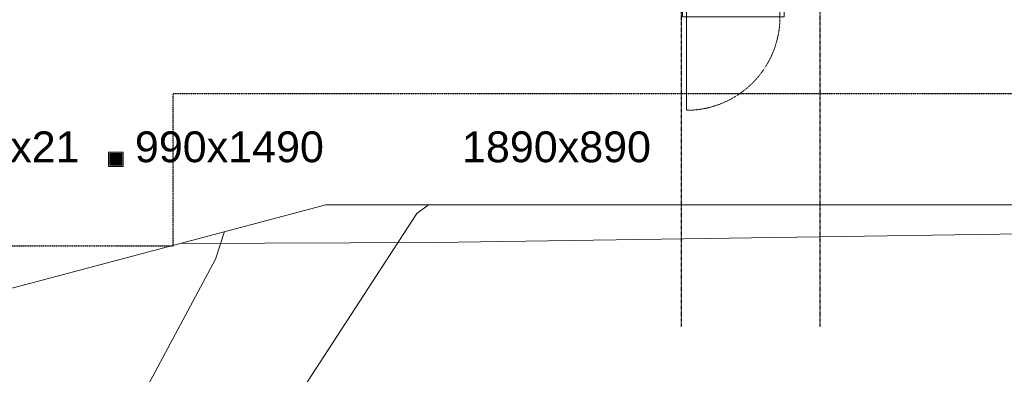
# Model space of a CAD drawing. Header units: millimetres. Extents: x -66110 to 16285, y -16697 to 38719.
# Tile 14 of 55: x -35245 to -25655, y -8533 to -5083. Entities that reach past the tile are written whole.
import ezdxf

# ---------------------------------------------------------------- set-up
doc = ezdxf.new("R2010")
doc.units = ezdxf.units.MM
for name, pattern in [('Dash 1mm', [2, 1, -1]), ('Grid Line', [5, 2, -1, 1, -1]), ('Overhead', [3.96875, 2.38125, -1.5875])]:
    doc.linetypes.add(name, pattern=pattern)
doc.layers.add('2119_70 Tennfjord barnehage SOSI UTM_lokal nullpunkt_dwg', color=7, linetype='Continuous', lineweight=9, true_color=0x767676)
doc.layers.add('K--DI---Høydekurve-KURVE', color=9, linetype='Continuous', lineweight=25, true_color=0x808080)
for name, color, linetype, lineweight in [('Doors', 7, 'Dash 1mm', 9), ('IfcAnnotation', 7, 'Continuous', 9), ('IfcDoor', 7, 'Continuous', 9), ('IfcGrid', 7, 'Continuous', 9), ('IfcSlab', 7, 'Continuous', 9), ('IfcWall', 7, 'Continuous', 9), ('K--DI---Flateavgrensning', 7, 'Continuous', 25)]:
    doc.layers.add(name, color=color, linetype=linetype, lineweight=lineweight)
doc.styles.add('Swis721 Lt BT', font='swissl.ttf', dxfattribs={"height": 300})

# ---------------------------------------------------------------- blocks, each defined once
blk = doc.blocks.new('ARK_2119_70_0_rvt-1-plan 01 ny 200')
at = {"layer": 'IfcSlab'}
for p, q in [((-37816.6, -8354), (-32263.6, -6884.5)), ((-32263.6, -6884.5), (-19427.5, -6884.5))]:
    blk.add_line(p, q, dxfattribs=at)
blk = doc.blocks.new('2119_70 Tennfjord barnehage SOSI UTM_lokal nullpunkt_dwg-1701593-plan 01 ny 200')
at = {"layer": 'K--DI---Flateavgrensning', "color": 8, "lineweight": 9, "true_color": 0x808080, "flags": 128}
blk.add_lwpolyline([(91666.7, 112054.4), (91676, 109565.6), (91811.2, 100331.4), (92042.4, 98153.5)], dxfattribs=at)
at = {"layer": 'K--DI---Høydekurve-KURVE', "lineweight": 9, "flags": 128}
blk.add_lwpolyline([(92042.4, 109634.5), (91957.5, 109749.4), (89249.5, 111510.9), (88753.8, 112237.9), (89508.4, 112784.9), (91512.5, 111710.2), (91781.6, 111620.2)], dxfattribs=at)
blk = doc.blocks.new('Dør Enkel_Glassfelt - YD 10x21 glassfelt-1572141-plan 01 ny 200')
at = {"layer": 'Doors', "color": 150, "linetype": 'Continuous', "true_color": 0x0080ff}
blk.add_line((455, 133.2), (455, 1043.3), dxfattribs=at)
at = {"layer": 'Doors', "linetype": 'Continuous'}
for p, q in [((-495, 33.3), (-495, 133.2)), ((-495, 133.2), (-455, 133.2)), ((-455, 133.2), (-455, 33.3)), ((455, 133.2), (455, 33.3)), ((455, 133.2), (495, 133.2)), ((495, 133.2), (495, 33.3)), ((-455, 33.3), (-495, 33.3)), ((495, 33.3), (455, 33.3))]:
    blk.add_line(p, q, dxfattribs=at)
at = {"layer": 'Doors'}
blk.add_arc((455, 133.2), 910, 90, 180, dxfattribs=at)
at = {"layer": 'IfcDoor'}
for p, q in [((-455, 133.2), (455, 133.2)), ((-455, 33.3), (455, 33.3))]:
    blk.add_line(p, q, dxfattribs=at)

msp = doc.modelspace()

# ---------------------------------------------------------------- hatches: boundary and pattern name
at = {"layer": 'IfcWall', "lineweight": 5, "true_color": 0xb03d21}
msp.add_hatch(color=34, dxfattribs=at).paths.add_polyline_path([(-34366.2, -6511.3), (-34366.2, -6371.3), (-34378.7, -6371.3), (-34378.7, -6511.3)])
at = {"layer": 'IfcWall', "true_color": 0xb03d21}
msp.add_hatch(color=34, dxfattribs=at).paths.add_polyline_path([(-34251.2, -6511.3), (-34238.7, -6511.3), (-34238.7, -6371.3), (-34366.2, -6371.3), (-34366.2, -6383.8), (-34251.2, -6383.8), (-34251.2, -6498.8), (-34366.2, -6498.8), (-34366.2, -6511.3)])
at = {"layer": 'IfcWall', "lineweight": 5, "true_color": 0xf0f0f0}
msp.add_hatch(color=7, dxfattribs=at).paths.add_polyline_path([(-34366.2, -6383.8), (-34366.2, -6498.8), (-34251.2, -6498.8), (-34251.2, -6383.8)])

# ---------------------------------------------------------------- linework, layer by layer
at = {"layer": 'IfcAnnotation', "linetype": 'Overhead', "lineweight": 25}
for p, q in [((-33750, -5800), (-15850, -5800)), ((-33750, -7281.7), (-33750, -5800)), ((-58150, -7281.7), (-33750, -7281.7))]:
    msp.add_line(p, q, dxfattribs=at)
at = {"layer": 'IfcGrid', "color": 9, "linetype": 'Grid Line', "lineweight": 25, "true_color": 0xc0c0c0}
for p, q in [((-28800, -6068.3), (-28800, 34991.8)), ((-27450, -6068.3), (-27450, 34991.8)), ((-28800, -8068.3), (-28800, -6068.3)), ((-27450, -8068.3), (-27450, -6068.3))]:
    msp.add_line(p, q, dxfattribs=at)
at = {"layer": 'IfcWall', "lineweight": 18}
for p, q in [((-34238.7, -6371.3), (-34378.7, -6371.3)), ((-34378.7, -6371.3), (-34378.7, -6511.3)), ((-34238.7, -6511.3), (-34238.7, -6371.3)), ((-34378.7, -6511.3), (-34238.7, -6511.3))]:
    msp.add_line(p, q, dxfattribs=at)
at = {"layer": 'IfcWall'}
for p, q in [((-34251.2, -6383.8), (-34366.2, -6383.8)), ((-34366.2, -6383.8), (-34366.2, -6498.8)), ((-34251.2, -6383.8), (-34251.2, -6498.8)), ((-34366.2, -6498.8), (-34251.2, -6498.8))]:
    msp.add_line(p, q, dxfattribs=at)

# ---------------------------------------------------------------- block references
at = {"lineweight": 5}
msp.add_blockref('ARK_2119_70_0_rvt-1-plan 01 ny 200', (0, 0), dxfattribs=at)
at = {"layer": '2119_70 Tennfjord barnehage SOSI UTM_lokal nullpunkt_dwg', "color": 8, "lineweight": 15, "true_color": 0x808080, "rotation": 90.00000000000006}
msp.add_blockref('2119_70 Tennfjord barnehage SOSI UTM_lokal nullpunkt_dwg-1701593-plan 01 ny 200', (78371.3, -98926.9), dxfattribs=at)
at = {"layer": 'IfcDoor', "rotation": 180}
msp.add_blockref('Dør Enkel_Glassfelt - YD 10x21 glassfelt-1572141-plan 01 ny 200', (-28295, -4920.8), dxfattribs=at)

# ---------------------------------------------------------------- texts
at = {"layer": 'IfcAnnotation', "char_height": 300, "attachment_point": 1, "style": 'Swis721 Lt BT'}
for s, insert, width in [('YD10x21', (-36385.6, -6169.9), 1956.118), ('990x1490', (-34122.9, -6169.9), 2132.489), ('1890x890', (-30937.1, -6169.9), 2132.489)]:
    msp.add_mtext(s, dxfattribs=dict(at, insert=insert, width=width))

doc.saveas('drawing.dxf')
